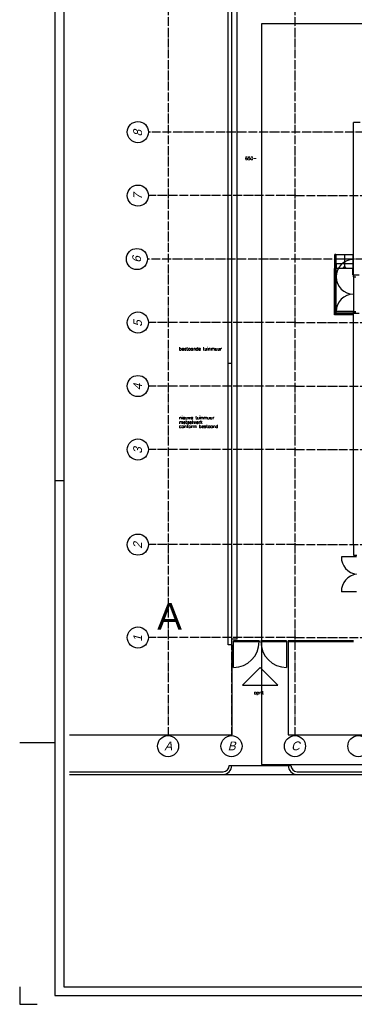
# Model space of a CAD drawing. Extents: x 0 to 1189, y 0 to 841.
# Tile 1 of 27: x 0 to 190, y 0 to 558. Entities that reach past the tile are written whole.
import ezdxf
from ezdxf.enums import TextEntityAlignment as Align

# ---------------------------------------------------------------- set-up
doc = ezdxf.new("R2010")
doc.units = 0
doc.header["$MEASUREMENT"] = 0
doc.header["$PDSIZE"] = 2
doc.linetypes.add('B0304', pattern=[6, 5, -0.5, 0, -0.5])
doc.layers.get('0').update_dxf_attribs({"linetype": 'CONTINUOUS'})
doc.layers.get('DEFPOINTS').update_dxf_attribs({"linetype": 'CONTINUOUS'})
doc.styles.add('FASE', font='swisse.ttf', dxfattribs={"height": 10})
doc.styles.add('ROMANSCURSIEF', font='romans.shx', dxfattribs={"oblique": 15, "height": 300})
doc.styles.add('STYLE1', font='b-gbp', dxfattribs={"oblique": 15})

# ---------------------------------------------------------------- blocks, each defined once
blk = doc.blocks.new('FORA0H')
at = {"color": 4}
for p, q in [((20, 836), (20, 5)), ((0, 148.5), (20, 148.5)), ((0, 10), (0, 0)), ((0, 0), (10, 0)), ((20, 5), (1184, 5))]:
    blk.add_line(p, q, dxfattribs=at)
at = {"color": 6}
for p, q in [((25, 831), (25, 10)), ((25, 10), (1179, 10))]:
    blk.add_line(p, q, dxfattribs=at)
at = {"color": 7}
blk.add_line((20, 297), (25, 297), dxfattribs=at)

msp = doc.modelspace()

# ---------------------------------------------------------------- linework, layer by layer
at = {"color": 8}
for p, q in [((118.31, 363.35), (118.31, 787.38)), ((120.41, 363.35), (120.41, 787.38)), ((123.41, 207.05), (123.41, 643.01)), ((434.24, 555.97), (137.24, 555.97)), ((137.24, 555.97), (137.24, 135.97)), ((189.44, 413.38), (189.44, 500.01)), ((193.34, 500.01), (189.44, 500.01)), ((178.94, 417.18), (178.94, 425.23)), ((179.44, 425.23), (178.94, 425.23)), ((179.44, 417.18), (179.44, 425.23)), ((179.69, 425.23), (189.16, 425.23)), ((179.69, 422.88), (179.69, 425.23)), ((184.34, 425.23), (184.34, 417.18)), ((189.16, 425.23), (189.16, 422.88)), ((179.69, 422.63), (189.16, 422.63)), ((179.69, 420.28), (179.69, 422.63)), ((179.69, 420.03), (189.16, 420.03)), ((179.69, 420.03), (179.69, 417.79)), ((179.69, 417.43), (179.69, 420.03)), ((189.16, 422.63), (189.16, 420.28)), ((189.16, 420.03), (189.16, 417.82)), ((189.44, 412.48), (189.44, 422.28)), ((178.69, 390.98), (178.69, 417.18)), ((178.82, 417.18), (178.69, 417.18)), ((178.94, 391.23), (178.94, 417.18)), ((179.44, 391.73), (179.44, 417.18)), ((189.16, 417.18), (179.51, 417.18)), ((179.69, 391.98), (179.69, 417.18)), ((183.84, 418.18), (184.84, 418.18)), ((184.34, 417.18), (183.84, 418.18)), ((184.84, 418.18), (184.34, 417.18)), ((189.16, 413.63), (189.16, 417.18)), ((190.83, 413.38), (189.44, 413.38)), ((189.44, 413.38), (189.44, 412.48)), ((192.74, 413.38), (189.44, 413.38)), ((189.44, 412.48), (189.44, 392.88)), ((189.44, 412.48), (190.83, 412.48)), ((189.44, 390.98), (178.69, 390.98)), ((189.44, 391.23), (178.94, 391.23)), ((189.44, 391.73), (179.44, 391.73)), ((189.44, 392.88), (179.64, 392.88)), ((189.44, 391.98), (179.69, 391.98)), ((189.44, 392.88), (190.83, 392.88)), ((189.44, 391.98), (189.44, 392.88)), ((189.44, 260.68), (189.44, 391.98)), ((190.83, 391.98), (189.44, 391.98)), ((189.44, 391.98), (192.64, 391.98)), ((118.31, 203.88), (118.31, 363.35)), ((120.41, 363.35), (118.31, 363.35)), ((120.41, 203.88), (120.41, 363.35)), ((189.44, 260.68), (189.44, 254.63)), ((189.44, 254.63), (191.44, 254.63)), ((123.41, 207.05), (120.41, 207.05)), ((120.41, 203.88), (118.31, 203.88)), ((120.41, 203.88), (120.41, 152.88)), ((135.93, 206.05), (121.41, 206.05)), ((121.41, 205.55), (121.41, 206.05)), ((135.93, 205.55), (121.41, 205.55)), ((121.41, 191.04), (121.41, 205.55)), ((135.93, 206.05), (135.93, 205.55)), ((151.44, 206.05), (136.93, 206.05)), ((136.93, 206.05), (136.93, 205.55)), ((151.44, 205.55), (136.93, 205.55)), ((151.44, 206.05), (151.44, 205.55)), ((151.44, 205.55), (151.44, 191.04)), ((189.44, 206.05), (152.44, 206.05)), ((152.44, 206.05), (152.44, 205.55)), ((189.44, 205.55), (152.44, 205.55)), ((152.44, 205.55), (152.44, 152.88)), ((136.43, 191.04), (126.43, 181.04)), ((136.43, 191.04), (146.55, 181.04)), ((126.43, 181.04), (146.55, 181.04)), ((28.31, 152.88), (120.41, 152.88)), ((152.44, 152.88), (480.24, 152.88)), ((118.91, 135.38), (153.94, 135.38)), ((137.24, 135.97), (434.24, 135.97)), ((28.31, 131.88), (115.41, 131.88)), ((28.31, 130.38), (1147.41, 130.38)), ((157.44, 131.88), (1049.19, 131.88))]:
    msp.add_line(p, q, dxfattribs=at)
at = {"color": 8, "linetype": 'B0304'}
for p, q in [((84.24, 773.28), (84.24, 152.37)), ((120.24, 773.28), (120.24, 152.37)), ((156.24, 773.28), (156.24, 152.37)), ((1123.04, 494.58), (73.1, 494.58)), ((156.67, 458.58), (73.1, 458.58)), ((156.67, 458.58), (802.26, 458.58)), ((1122.89, 422.58), (72.54, 422.58)), ((156.67, 386.58), (73.1, 386.58)), ((156.67, 386.58), (802.26, 386.58)), ((156.67, 350.58), (73.1, 350.58)), ((156.67, 350.58), (802.26, 350.58)), ((156.67, 314.58), (73.1, 314.58)), ((156.67, 314.58), (802.26, 314.58)), ((156.67, 260.68), (73.1, 260.68)), ((156.67, 260.68), (802.26, 260.68)), ((156.67, 207.98), (73.1, 207.98)), ((156.67, 207.98), (802.26, 207.98))]:
    msp.add_line(p, q, dxfattribs=at)
at = {"color": 8, "linetype": 'ByBlock'}
for p, q in [((191.24, 253.73), (182.58, 253.73)), ((191.24, 233.98), (182.58, 233.98))]:
    msp.add_line(p, q, dxfattribs=at)
at = {"color": 8}
for centre in [(67.1, 494.58), (67.1, 458.58), (66.54, 422.58), (67.1, 386.58), (67.1, 350.58), (67.1, 314.58), (67.1, 260.68), (67.1, 207.98), (84.24, 146.37), (120.24, 146.37), (156.24, 146.37), (192.24, 146.37)]:
    msp.add_circle(centre, 6, dxfattribs=at)
for centre, radius, start, end in [((189.44, 412.48), 9.8, 90, 180), ((189.44, 412.48), 9.8, 180, 270), ((189.44, 392.88), 9.8, 90, 180), ((121.41, 205.55), 14.51, 270, 0), ((151.44, 205.55), 14.51, 180, 270), ((115.41, 135.38), 3.5, 270, 0), ((115.41, 135.38), 5, 270, 0), ((157.44, 135.38), 5, 180, 270), ((157.44, 135.38), 3.5, 180, 270)]:
    msp.add_arc(centre, radius, start, end, dxfattribs=at)
at = {"color": 8, "linetype": 'ByBlock'}
for centre, start, end in [((192.35, 253.56), 179.0132, 263.4859), ((192.35, 234.15), 96.5141, 180.9868)]:
    msp.add_arc(centre, 9.77, start, end, dxfattribs=at)
at = {"layer": 'DEFPOINTS', "color": 0, "linetype": 'ByBlock'}
for p in [(84.24, 167.63), (120.24, 167.63), (120.24, 167.63), (156.24, 167.63), (156.24, 167.63), (120.24, 160.42), (156.24, 160.42)]:
    msp.add_point(p, dxfattribs=at)

# ---------------------------------------------------------------- block references
msp.add_blockref('FORA0H', (0, 0))

# ---------------------------------------------------------------- texts
at = {"color": 8, "style": 'STYLE1', "oblique": 15}
for s, p in [('8', (70.95, 492.1)), ('7', (70.95, 456.14)), ('6', (70.39, 420.51)), ('5', (70.95, 384.14)), ('4', (70.95, 348.18)), ('3', (70.95, 312.18)), ('2', (70.95, 258.28)), ('1', (70.95, 205.58))]:
    msp.add_text(s, height=5, rotation=90, dxfattribs=at).set_placement(p, align=Align.BOTTOM_LEFT)
at = {"color": 8, "style": 'ROMANSCURSIEF'}
for s, p in [('650-', (127.91, 478.76)), ('bestaande tuinmuur', (90.46, 370.83)), ('nieuwe tuinmuur', (90.46, 331.72)), ('metselwerk', (90.46, 329.2)), ('conform bestaand', (90.46, 326.83)), ('oprit', (133.01, 175.85))]:
    msp.add_text(s, height=1.8, dxfattribs=at).set_placement(p)
at = {"color": 8, "style": 'FASE'}
msp.add_text('A', height=15, dxfattribs=at).set_placement((78.1, 207.98), align=Align.BOTTOM_LEFT)
at = {"color": 8, "style": 'STYLE1', "oblique": 15}
for s, p in [('A', (82.09, 142.52)), ('B', (118.09, 142.52)), ('C', (154.09, 142.52))]:
    msp.add_text(s, height=5, dxfattribs=at).set_placement(p, align=Align.BOTTOM_LEFT)

doc.saveas('drawing.dxf')
